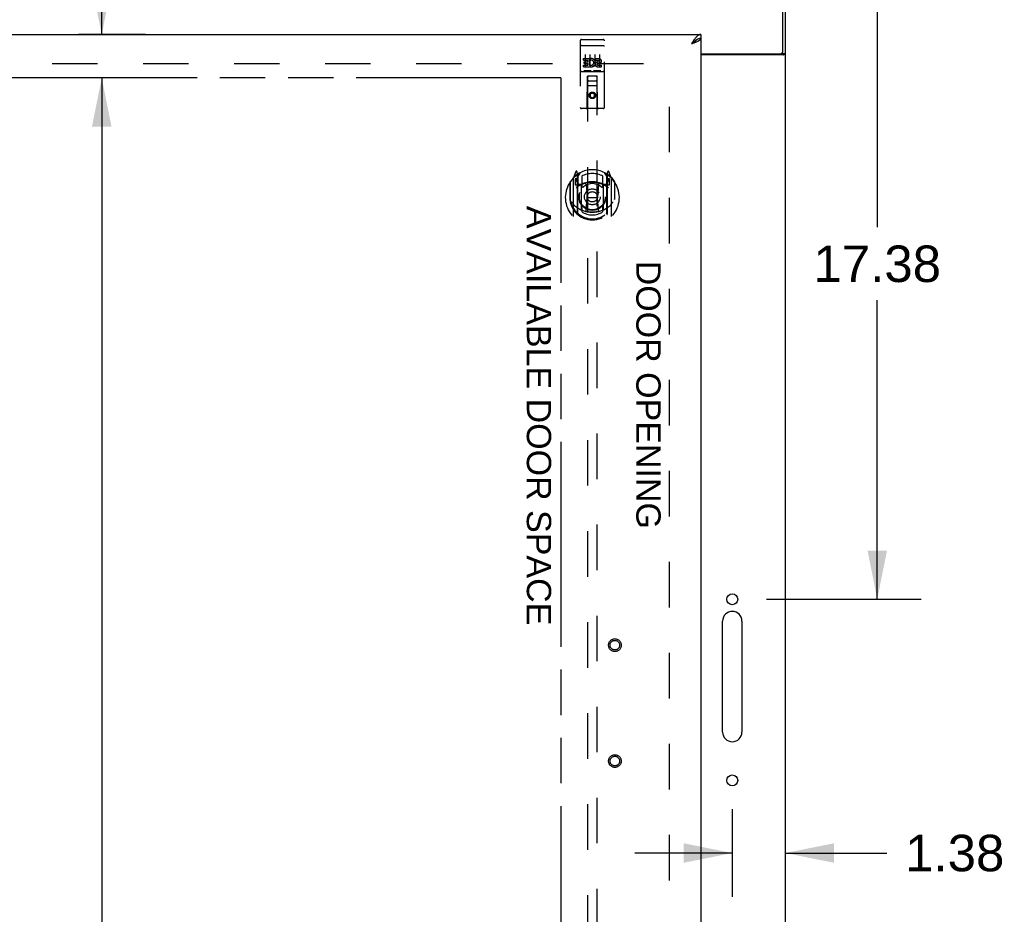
# Model space of a CAD drawing. Header units: inches. Extents: x 0 to 214, y 0 to 139.
# Tile 5 of 15: x 80 to 106, y 67 to 90. Entities that reach past the tile are written whole.
import ezdxf

# ---------------------------------------------------------------- set-up
doc = ezdxf.new("R2010")
doc.units = ezdxf.units.IN
doc.header["$LTSCALE"] = 11.782908
doc.header["$MEASUREMENT"] = 0
doc.linetypes.add('HIDDEN', pattern=[0.2, 0.1, -0.1])
doc.linetypes.add('PHANTOM', pattern=[0.8, 0.45, -0.05, 0.1, -0.05, 0.1, -0.05])
doc.layers.get('0').update_dxf_attribs({"linetype": 'CONTINUOUS'})
for name, color, linetype in [('02___PRT_ALL_AXES', 7, 'CONTINUOUS'), ('AVAIL_DOOR_SPACE', 7, 'CONTINUOUS'), ('DEFAULT_2', 8, 'HIDDEN'), ('DIMENSIONS', 7, 'CONTINUOUS')]:
    doc.layers.add(name, color=color, linetype=linetype)
doc.styles.get("Standard").update_dxf_attribs({"font": 'arial.ttf'})
doc.dimstyles.new('DIMSTYLE_2', dxfattribs={"dimtxt": 0.945153, "dimasz": 1.260204, "dimexe": 0.09, "dimexo": 0.07, "dimgap": 0.0375, "dimtad": 0, "dimtih": 1, "dimtoh": 1, "dimzin": 4, "dimdsep": 46, "dimtxsty": 'Standard', "dimblk": '_FILLED', "dimblk1": '_FILLED', "dimblk2": '_FILLED', "dimcen": 0.09, "dimazin": 1, "dimtfac": 1, "dimtofl": 0, "dimtmove": 0, "dimatfit": 3, "dimldrblk": '_FILLED', "dimfxl": 1, "dimtolj": 1, "dimtzin": 4, "dimarcsym": 0})

# ---------------------------------------------------------------- blocks, each defined once
blk = doc.blocks.new('_FILLED')
at = {"color": 0, "linetype": 'ByBlock'}
blk.add_solid([(0, 0), (-1, 0.2), (-1, -0.2)], dxfattribs=at)
blk = doc.blocks.new('*D11')
at = {"layer": 'DIMENSIONS', "color": 2, "linetype": 'Continuous'}
for p, q in [((100.614, 92.846), (103.371, 92.846)), ((102.237, 92.846), (102.237, 85.103)), ((102.237, 75.471), (102.237, 83.213)), ((99.364, 75.471), (103.371, 75.471))]:
    blk.add_line(p, q, dxfattribs=at)
at = {"layer": 'DIMENSIONS', "color": 2, "linetype": 'Continuous', "xscale": 1.2602040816, "yscale": 1.2602040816, "zscale": 1.2602040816}
for p, rotation in [((102.237, 92.846), 90), ((102.237, 75.471), 270)]:
    blk.add_blockref('_FILLED', p, dxfattribs=dict(at, rotation=rotation))
at = {"layer": 'DIMENSIONS', "color": 2, "linetype": 'Continuous', "insert": (102.237, 84.631), "char_height": 0.9452, "width": 3.30277, "attachment_point": 2, "line_spacing_factor": 0.9}
blk.add_mtext('17.38', dxfattribs=at)
blk = doc.blocks.new('*D12')
at = {"layer": 'DIMENSIONS', "color": 2, "linetype": 'Continuous'}
for p, q in [((82.15, 90.096), (82.15, 93.86)), ((82.15, 93.86), (83.253, 93.86)), ((83.284, 90.096), (81.548, 90.096)), ((83.284, 88.971), (81.548, 88.971)), ((82.15, 88.971), (82.15, 86.45))]:
    blk.add_line(p, q, dxfattribs=at)
at = {"layer": 'DIMENSIONS', "color": 2, "linetype": 'Continuous', "xscale": 1.2602040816, "yscale": 1.2602040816, "zscale": 1.2602040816}
for p, rotation in [((82.15, 90.096), 270), ((82.15, 88.971), 90)]:
    blk.add_blockref('_FILLED', p, dxfattribs=dict(at, rotation=rotation))
at = {"layer": 'DIMENSIONS', "color": 2, "linetype": 'Continuous', "insert": (83.725, 94.332), "char_height": 0.9452, "width": 2.56843, "attachment_point": 1, "line_spacing_factor": 0.9}
blk.add_mtext('1.13', dxfattribs=at)
blk = doc.blocks.new('*D13')
at = {"layer": 'DIMENSIONS', "color": 2, "linetype": 'Continuous'}
for p, q in [((83.284, 88.971), (81.548, 88.971)), ((82.15, 88.971), (82.15, 53.791)), ((82.15, 16.721), (82.15, 51.901)), ((81.016, 16.721), (82.971, 16.721))]:
    blk.add_line(p, q, dxfattribs=at)
at = {"layer": 'DIMENSIONS', "color": 2, "linetype": 'Continuous', "xscale": 1.2602040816, "yscale": 1.2602040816, "zscale": 1.2602040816}
for p, rotation in [((82.15, 88.971), 90), ((82.15, 16.721), 270)]:
    blk.add_blockref('_FILLED', p, dxfattribs=dict(at, rotation=rotation))
at = {"layer": 'DIMENSIONS', "color": 2, "linetype": 'Continuous', "insert": (82.15, 53.318), "char_height": 0.9452, "width": 3.30277, "attachment_point": 2, "line_spacing_factor": 0.9}
blk.add_mtext('72.25', dxfattribs=at)
blk = doc.blocks.new('*D16')
at = {"layer": 'DIMENSIONS', "color": 2, "linetype": 'Continuous'}
for p, q in [((62.482, 64.243), (71.634, 64.243)), ((94.045, 64.243), (75.882, 64.243))]:
    blk.add_line(p, q, dxfattribs=at)
at = {"layer": 'DIMENSIONS', "color": 2, "linetype": 'Continuous', "xscale": 1.2602040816, "yscale": 1.2602040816, "zscale": 1.2602040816, "rotation": 180}
blk.add_blockref('_FILLED', (62.482, 64.243), dxfattribs=at)
at = {"layer": 'DIMENSIONS', "color": 2, "linetype": 'Continuous', "xscale": 1.2602040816, "yscale": 1.2602040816, "zscale": 1.2602040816}
blk.add_blockref('_FILLED', (94.045, 64.243), dxfattribs=at)
at = {"layer": 'DIMENSIONS', "color": 2, "linetype": 'Continuous', "insert": (73.758, 64.715), "char_height": 0.9452, "width": 3.30277, "attachment_point": 2, "line_spacing_factor": 0.9}
blk.add_mtext('31.56', dxfattribs=at)
blk = doc.blocks.new('*D18')
at = {"layer": 'DIMENSIONS', "color": 2, "linetype": 'Continuous'}
for p, q in [((98.482, 70.041), (98.482, 67.768)), ((98.482, 68.902), (95.962, 68.902)), ((99.857, 68.902), (102.486, 68.902))]:
    blk.add_line(p, q, dxfattribs=at)
at = {"layer": 'DIMENSIONS', "color": 2, "linetype": 'Continuous', "xscale": 1.2602040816, "yscale": 1.2602040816, "zscale": 1.2602040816}
blk.add_blockref('_FILLED', (98.482, 68.902), dxfattribs=at)
at = {"layer": 'DIMENSIONS', "color": 2, "linetype": 'Continuous', "xscale": 1.2602040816, "yscale": 1.2602040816, "zscale": 1.2602040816, "rotation": 180}
blk.add_blockref('_FILLED', (99.857, 68.902), dxfattribs=at)
at = {"layer": 'DIMENSIONS', "color": 2, "linetype": 'Continuous', "insert": (102.959, 69.375), "char_height": 0.9452, "width": 2.56843, "attachment_point": 1, "line_spacing_factor": 0.9}
blk.add_mtext('1.38', dxfattribs=at)

msp = doc.modelspace()

# ---------------------------------------------------------------- linework, layer by layer
at = {"color": 7, "linetype": 'Continuous'}
for p, q in [((99.795, 89.658), (99.795, 92.846)), ((99.857, 8.971), (99.857, 92.721)), ((97.67, 90.096), (97.67, 89.992)), ((97.569, 89.963), (97.558, 89.957)), ((97.67, 89.596), (99.732, 89.596)), ((99.797, 89.564), (97.67, 89.564)), ((99.76, 89.602), (99.857, 89.602)), ((98.232, 72.033), (98.232, 74.908)), ((98.732, 74.908), (98.732, 72.033))]:
    msp.add_line(p, q, dxfattribs=at)
at = {"color": 3, "linetype": 'Continuous'}
for p, q in [((60.732, 90.096), (97.67, 90.096)), ((97.67, 89.992), (97.67, 15.7))]:
    msp.add_line(p, q, dxfattribs=at)
for points in [[(97.67, 90.096), (97.659, 90.095), (97.647, 90.093), (97.636, 90.09), (97.625, 90.086), (97.614, 90.08), (97.603, 90.073), (97.591, 90.066), (97.58, 90.057), (97.569, 90.047), (97.558, 90.035), (97.546, 90.023), (97.535, 90.011), (97.524, 89.997)], [(97.524, 89.997), (97.513, 89.982), (97.502, 89.967), (97.49, 89.952), (97.479, 89.935), (97.468, 89.919), (97.457, 89.902), (97.446, 89.884), (97.434, 89.867), (97.423, 89.849)], [(97.573, 89.909), (97.56, 89.903), (97.546, 89.897), (97.532, 89.891), (97.518, 89.885), (97.502, 89.879), (97.487, 89.873), (97.471, 89.867), (97.455, 89.861), (97.439, 89.855), (97.423, 89.849)], [(97.67, 89.992), (97.669, 89.986), (97.668, 89.98), (97.665, 89.974), (97.661, 89.968), (97.657, 89.962), (97.651, 89.956), (97.644, 89.95), (97.637, 89.944), (97.628, 89.938), (97.619, 89.932), (97.609, 89.926), (97.598, 89.92), (97.586, 89.914), (97.573, 89.909)], [(99.702, 89.564), (99.702, 89.566), (99.702, 89.568), (99.702, 89.57), (99.702, 89.572), (99.703, 89.574), (99.704, 89.575), (99.705, 89.577), (99.706, 89.579), (99.708, 89.58), (99.709, 89.582), (99.711, 89.583), (99.713, 89.584), (99.716, 89.586)], [(99.716, 89.586), (99.72, 89.588), (99.722, 89.59), (99.724, 89.591), (99.726, 89.593), (99.728, 89.594), (99.73, 89.596)]]:
    msp.add_lwpolyline(points, dxfattribs=at)
at = {"color": 7, "linetype": 'Continuous'}
for points in [[(97.558, 89.957), (97.546, 89.95), (97.535, 89.942), (97.524, 89.935), (97.513, 89.926), (97.502, 89.917), (97.49, 89.908), (97.479, 89.899), (97.468, 89.889), (97.457, 89.879), (97.446, 89.869), (97.434, 89.859), (97.423, 89.849)], [(97.554, 89.955), (97.55, 89.949), (97.545, 89.942), (97.539, 89.935), (97.532, 89.928), (97.524, 89.92), (97.516, 89.913), (97.507, 89.906), (97.498, 89.899), (97.488, 89.892), (97.478, 89.885), (97.467, 89.878), (97.457, 89.871), (97.446, 89.863), (97.434, 89.856), (97.423, 89.849)], [(97.67, 89.992), (97.659, 89.991), (97.647, 89.99), (97.636, 89.988), (97.625, 89.986), (97.614, 89.983), (97.603, 89.979), (97.591, 89.974), (97.58, 89.969), (97.569, 89.963)], [(99.797, 89.564), (99.799, 89.566), (99.801, 89.568), (99.804, 89.569), (99.807, 89.571), (99.811, 89.572), (99.814, 89.574), (99.818, 89.575)], [(99.818, 89.575), (99.826, 89.578), (99.83, 89.58), (99.833, 89.581), (99.837, 89.583), (99.84, 89.584), (99.843, 89.586), (99.846, 89.587), (99.848, 89.589), (99.85, 89.59), (99.852, 89.592), (99.854, 89.594), (99.855, 89.595), (99.856, 89.597), (99.857, 89.598), (99.857, 89.6), (99.857, 89.602)]]:
    msp.add_lwpolyline(points, dxfattribs=at)
for centre in [(98.482, 75.471), (98.482, 70.783)]:
    msp.add_circle(centre, 0.141, dxfattribs=at)
for centre, radius, start, end in [((99.732, 89.658), 0.0625, 270, 360), ((98.482, 74.908), 0.25, 0, 180), ((98.482, 72.033), 0.25, 180, 360)]:
    msp.add_arc(centre, radius, start, end, dxfattribs=at)
at = {"layer": '02___PRT_ALL_AXES', "color": 8, "linetype": 'HIDDEN'}
for p, q in [((94.575, 89.963), (95.14, 89.963)), ((94.625, 89.428), (94.625, 89.47)), ((94.625, 89.47), (94.782, 89.47)), ((94.625, 89.428), (94.739, 89.428)), ((94.625, 89.257), (94.625, 89.3)), ((94.625, 89.3), (94.739, 89.3)), ((94.625, 89.257), (94.782, 89.257)), ((94.647, 89.343), (94.647, 89.386)), ((94.647, 89.386), (94.739, 89.386)), ((94.647, 89.343), (94.739, 89.343)), ((94.739, 89.386), (94.739, 89.428)), ((94.739, 89.3), (94.739, 89.343)), ((94.782, 89.293), (94.782, 89.47)), ((94.782, 89.293), (94.795, 89.311)), ((94.782, 89.257), (94.782, 89.269)), ((94.785, 89.268), (94.782, 89.269)), ((94.806, 89.422), (94.789, 89.461)), ((94.938, 89.428), (94.938, 89.47)), ((94.938, 89.47), (95.03, 89.47)), ((94.938, 89.428), (95.03, 89.428)), ((94.998, 89.343), (95.044, 89.343)), ((95.002, 89.384), (95.03, 89.384)), ((95.002, 89.3), (95.094, 89.3)), ((95.002, 89.257), (95.094, 89.257)), ((95.094, 89.257), (95.094, 89.3)), ((94.575, 89.135), (95.14, 89.135))]:
    msp.add_line(p, q, dxfattribs=at)
for centre, radius in [((94.857, 88.518), 0.085), ((95.441, 74.283), 0.124), ((95.441, 71.283), 0.124)]:
    msp.add_circle(centre, radius, dxfattribs=at)
for centre, radius, start, end in [((94.831, 89.364), 0.107, 244.2636, 113.4027), ((94.831, 89.364), 0.0639, 234.8895, 113.4026), ((95.002, 89.321), 0.0635, 90, 270), ((95.002, 89.322), 0.0219, 100.307, 270), ((95.03, 89.406), 0.0644, 282.2995, 90.0775), ((95.03, 89.406), 0.0219, 269.9011, 90)]:
    msp.add_arc(centre, radius, start, end, dxfattribs=at)
at = {"layer": 'AVAIL_DOOR_SPACE', "color": 4, "linetype": 'PHANTOM'}
for q in [(79.216, 88.971), (94.045, 53.721)]:
    msp.add_line((94.045, 88.971), q, dxfattribs=at)
at = {"layer": 'DEFAULT_2', "color": 8, "linetype": 'HIDDEN'}
for p, q in [((94.545, 89.933), (94.545, 88.208)), ((94.561, 89.804), (94.561, 89.804)), ((94.562, 89.804), (94.561, 89.804)), ((94.563, 89.805), (94.562, 89.804)), ((94.564, 89.805), (94.563, 89.805)), ((94.564, 89.805), (94.564, 89.805)), ((94.565, 89.805), (94.564, 89.805)), ((94.566, 89.805), (94.565, 89.805)), ((94.567, 89.805), (94.566, 89.805)), ((94.568, 89.805), (94.567, 89.805)), ((94.568, 89.805), (94.568, 89.805)), ((94.569, 89.805), (94.568, 89.805)), ((94.57, 89.805), (94.569, 89.805)), ((94.571, 89.805), (94.57, 89.805)), ((94.572, 89.805), (94.571, 89.805)), ((94.573, 89.805), (94.572, 89.805)), ((94.573, 89.805), (94.573, 89.805)), ((94.574, 89.805), (94.573, 89.805)), ((94.574, 89.805), (95.14, 89.805)), ((94.64, 89.963), (94.825, 89.963)), ((94.89, 89.963), (95.075, 89.963)), ((95.14, 89.805), (95.141, 89.805)), ((95.141, 89.805), (95.141, 89.805)), ((95.141, 89.805), (95.142, 89.805)), ((95.142, 89.805), (95.143, 89.805)), ((95.143, 89.805), (95.144, 89.805)), ((95.144, 89.805), (95.145, 89.805)), ((95.145, 89.805), (95.146, 89.805)), ((95.146, 89.805), (95.146, 89.805)), ((95.146, 89.805), (95.147, 89.805)), ((95.147, 89.805), (95.148, 89.805)), ((95.148, 89.805), (95.149, 89.805)), ((95.149, 89.805), (95.15, 89.805)), ((95.151, 89.805), (95.152, 89.805)), ((95.152, 89.805), (95.152, 89.804)), ((95.152, 89.804), (95.153, 89.804)), ((95.17, 88.208), (95.17, 89.933)), ((94.67, 89.572), (94.67, 89.266)), ((94.795, 89.572), (94.795, 89.266)), ((94.92, 89.572), (94.92, 89.266)), ((95.045, 89.572), (95.045, 89.266)), ((62.013, 89.346), (96.951, 89.346)), ((96.857, 16.346), (96.857, 89.346)), ((94.575, 89.135), (95.14, 89.135)), ((94.818, 89.151), (94.646, 89.151)), ((94.727, 88.208), (94.731, 89.018)), ((94.732, 89.018), (94.731, 89.018)), ((94.732, 89.018), (94.732, 55.016)), ((94.982, 89.018), (94.732, 89.018)), ((95.068, 89.151), (94.896, 89.151)), ((94.982, 55.016), (94.982, 89.018)), ((94.984, 89.018), (94.982, 89.018)), ((94.987, 88.208), (94.984, 89.018)), ((94.985, 88.768), (94.73, 88.768)), ((94.772, 88.893), (94.942, 88.893)), ((94.857, 88.59), (94.795, 88.554)), ((94.795, 88.554), (94.795, 88.482)), ((94.795, 88.554), (94.805, 88.548)), ((94.857, 88.578), (94.805, 88.548)), ((94.805, 88.548), (94.805, 88.488)), ((94.857, 88.59), (94.857, 88.578)), ((94.92, 88.554), (94.857, 88.59)), ((94.91, 88.548), (94.857, 88.578)), ((94.92, 88.554), (94.91, 88.548)), ((94.91, 88.488), (94.91, 88.548)), ((94.92, 88.482), (94.92, 88.554)), ((94.795, 88.482), (94.805, 88.488)), ((94.795, 88.482), (94.857, 88.446)), ((94.805, 88.488), (94.857, 88.457)), ((94.857, 88.457), (94.91, 88.488)), ((94.857, 88.446), (94.92, 88.482)), ((94.857, 88.446), (94.857, 88.457)), ((94.92, 88.482), (94.91, 88.488)), ((95.14, 88.178), (94.575, 88.178)), ((94.432, 86.544), (94.362, 86.368)), ((94.454, 86.464), (94.453, 86.464)), ((94.453, 86.464), (94.453, 86.464)), ((94.453, 86.464), (94.453, 86.464)), ((94.475, 86.46), (94.461, 86.541)), ((94.475, 85.444), (94.475, 86.46)), ((94.482, 86.413), (94.552, 86.522)), ((94.482, 85.469), (94.482, 86.472)), ((95.162, 86.522), (95.232, 86.413)), ((95.232, 85.469), (95.232, 86.472)), ((95.254, 86.541), (95.24, 86.46)), ((95.24, 86.46), (95.24, 85.444)), ((95.261, 86.464), (95.257, 86.467)), ((95.353, 86.368), (95.283, 86.544)), ((94.275, 86.262), (94.275, 85.874)), ((94.282, 86.285), (94.282, 85.828)), ((94.357, 86.358), (94.357, 85.39)), ((94.415, 86.353), (94.415, 86.203)), ((94.482, 86.353), (94.415, 86.353)), ((94.415, 86.203), (94.475, 86.203)), ((94.423, 86.346), (94.452, 86.3)), ((94.485, 86.447), (94.485, 86.24)), ((94.575, 86.202), (94.502, 86.202)), ((94.505, 86.22), (94.571, 86.22)), ((94.582, 86.425), (94.582, 86.173)), ((94.694, 86.218), (94.725, 85.874)), ((95.02, 86.218), (94.99, 85.874)), ((95.132, 86.173), (95.132, 86.425)), ((95.212, 86.202), (95.14, 86.202)), ((95.144, 86.22), (95.21, 86.22)), ((95.23, 86.24), (95.23, 86.447)), ((95.3, 86.353), (95.232, 86.353)), ((95.24, 86.203), (95.3, 86.203)), ((95.262, 86.3), (95.291, 86.346)), ((95.3, 86.203), (95.3, 86.353)), ((95.357, 85.39), (95.357, 86.358)), ((95.432, 86.285), (95.432, 85.828)), ((95.44, 85.874), (95.44, 86.262)), ((94.575, 85.561), (94.575, 86.192)), ((95.14, 86.192), (95.14, 85.561)), ((94.275, 85.874), (94.29, 85.874)), ((94.282, 85.828), (94.282, 85.825)), ((94.695, 85.535), (94.725, 85.874)), ((94.725, 85.874), (94.99, 85.874)), ((95.02, 85.535), (94.99, 85.874)), ((95.44, 85.874), (95.425, 85.874)), ((95.432, 85.828), (95.432, 85.825)), ((94.582, 85.612), (94.582, 85.509)), ((95.132, 85.509), (95.132, 85.612))]:
    msp.add_line(p, q, dxfattribs=at)
for points in [[(94.561, 89.804), (94.56, 89.804), (94.56, 89.804), (94.56, 89.804), (94.559, 89.804), (94.559, 89.804), (94.558, 89.804), (94.558, 89.804), (94.558, 89.804), (94.557, 89.804), (94.557, 89.804), (94.557, 89.804), (94.556, 89.804), (94.556, 89.804), (94.556, 89.803), (94.555, 89.803), (94.555, 89.803), (94.555, 89.803), (94.554, 89.803), (94.554, 89.803), (94.554, 89.803), (94.554, 89.803), (94.553, 89.803), (94.553, 89.803), (94.553, 89.803), (94.552, 89.803), (94.552, 89.803), (94.552, 89.803), (94.552, 89.802), (94.551, 89.802), (94.551, 89.802), (94.551, 89.802), (94.551, 89.802), (94.55, 89.802), (94.55, 89.802), (94.55, 89.802), (94.55, 89.802), (94.549, 89.802), (94.549, 89.802), (94.549, 89.802), (94.549, 89.801), (94.548, 89.801), (94.548, 89.801), (94.548, 89.801), (94.548, 89.801), (94.548, 89.801), (94.548, 89.801), (94.547, 89.801), (94.547, 89.801), (94.547, 89.801), (94.547, 89.8), (94.547, 89.8), (94.547, 89.8), (94.546, 89.8), (94.546, 89.8), (94.546, 89.8), (94.546, 89.8), (94.546, 89.8), (94.546, 89.8), (94.546, 89.8), (94.546, 89.799), (94.545, 89.799), (94.545, 89.799), (94.545, 89.799), (94.545, 89.799), (94.545, 89.799), (94.545, 89.799), (94.545, 89.799), (94.545, 89.799), (94.545, 89.799), (94.545, 89.798), (94.545, 89.798), (94.545, 89.798), (94.545, 89.798), (94.545, 89.798), (94.545, 89.798), (94.545, 89.798), (94.545, 89.798)], [(95.15, 89.805), (95.15, 89.805), (95.151, 89.805)], [(95.153, 89.804), (95.154, 89.804), (95.154, 89.804), (95.155, 89.804), (95.155, 89.804), (95.155, 89.804), (95.156, 89.804), (95.156, 89.804), (95.156, 89.804), (95.157, 89.804), (95.157, 89.804), (95.157, 89.804), (95.158, 89.804), (95.158, 89.804), (95.158, 89.804), (95.159, 89.803), (95.159, 89.803), (95.159, 89.803), (95.16, 89.803), (95.16, 89.803), (95.16, 89.803), (95.161, 89.803), (95.161, 89.803), (95.161, 89.803), (95.162, 89.803), (95.162, 89.803), (95.162, 89.803), (95.162, 89.803), (95.163, 89.803), (95.163, 89.802), (95.163, 89.802), (95.163, 89.802), (95.164, 89.802), (95.164, 89.802), (95.164, 89.802), (95.164, 89.802), (95.165, 89.802), (95.165, 89.802), (95.165, 89.802), (95.165, 89.802), (95.166, 89.802), (95.166, 89.801), (95.166, 89.801), (95.166, 89.801), (95.166, 89.801), (95.167, 89.801), (95.167, 89.801), (95.167, 89.801), (95.167, 89.801), (95.167, 89.801), (95.167, 89.801), (95.168, 89.8), (95.168, 89.8), (95.168, 89.8), (95.168, 89.8), (95.168, 89.8), (95.168, 89.8), (95.168, 89.8), (95.169, 89.8), (95.169, 89.8), (95.169, 89.8), (95.169, 89.799), (95.169, 89.799), (95.169, 89.799), (95.169, 89.799), (95.169, 89.799), (95.169, 89.799), (95.169, 89.799), (95.169, 89.799), (95.17, 89.799), (95.17, 89.799), (95.17, 89.798), (95.17, 89.798), (95.17, 89.798), (95.17, 89.798), (95.17, 89.798), (95.17, 89.798), (95.17, 89.798), (95.17, 89.798)], [(94.646, 89.151), (94.646, 89.151), (94.646, 89.151), (94.646, 89.151), (94.645, 89.151), (94.645, 89.151), (94.645, 89.151), (94.645, 89.151), (94.645, 89.151), (94.645, 89.151), (94.644, 89.151), (94.644, 89.151), (94.644, 89.151), (94.644, 89.151), (94.644, 89.151), (94.643, 89.151), (94.643, 89.151), (94.643, 89.151), (94.643, 89.151), (94.643, 89.151), (94.643, 89.151), (94.643, 89.151), (94.642, 89.151), (94.642, 89.152), (94.642, 89.152), (94.642, 89.152), (94.642, 89.152), (94.642, 89.152), (94.642, 89.152), (94.641, 89.152), (94.641, 89.152), (94.641, 89.152), (94.641, 89.152), (94.641, 89.152), (94.641, 89.152), (94.641, 89.152), (94.641, 89.152), (94.641, 89.152), (94.64, 89.152), (94.64, 89.152), (94.64, 89.152), (94.64, 89.152), (94.64, 89.152), (94.64, 89.152), (94.64, 89.152), (94.64, 89.152), (94.64, 89.152)], [(94.825, 89.152), (94.825, 89.152), (94.825, 89.152), (94.824, 89.152), (94.824, 89.152), (94.824, 89.152), (94.824, 89.152), (94.824, 89.152), (94.824, 89.152), (94.824, 89.152), (94.824, 89.152), (94.824, 89.152), (94.824, 89.152), (94.823, 89.152), (94.823, 89.152), (94.823, 89.152), (94.823, 89.152), (94.823, 89.152), (94.823, 89.152), (94.823, 89.152), (94.823, 89.152), (94.822, 89.152), (94.822, 89.152), (94.822, 89.152), (94.822, 89.151), (94.822, 89.151), (94.822, 89.151), (94.822, 89.151), (94.821, 89.151), (94.821, 89.151), (94.821, 89.151), (94.821, 89.151), (94.821, 89.151), (94.821, 89.151), (94.82, 89.151), (94.82, 89.151), (94.82, 89.151), (94.82, 89.151), (94.82, 89.151), (94.82, 89.151), (94.819, 89.151), (94.819, 89.151), (94.819, 89.151), (94.819, 89.151), (94.819, 89.151), (94.818, 89.151)], [(94.896, 89.151), (94.896, 89.151), (94.896, 89.151), (94.896, 89.151), (94.895, 89.151), (94.895, 89.151), (94.895, 89.151), (94.895, 89.151), (94.895, 89.151), (94.895, 89.151), (94.894, 89.151), (94.894, 89.151), (94.894, 89.151), (94.894, 89.151), (94.894, 89.151), (94.893, 89.151), (94.893, 89.151), (94.893, 89.151), (94.893, 89.151), (94.893, 89.151), (94.893, 89.151), (94.893, 89.151), (94.892, 89.151), (94.892, 89.152), (94.892, 89.152), (94.892, 89.152), (94.892, 89.152), (94.892, 89.152), (94.892, 89.152), (94.892, 89.152), (94.891, 89.152), (94.891, 89.152), (94.891, 89.152), (94.891, 89.152), (94.891, 89.152), (94.891, 89.152), (94.891, 89.152), (94.891, 89.152), (94.89, 89.152), (94.89, 89.152), (94.89, 89.152), (94.89, 89.152), (94.89, 89.152), (94.89, 89.152), (94.89, 89.152), (94.89, 89.152), (94.89, 89.152)], [(95.075, 89.152), (95.075, 89.152), (95.075, 89.152), (95.074, 89.152), (95.074, 89.152), (95.074, 89.152), (95.074, 89.152), (95.074, 89.152), (95.074, 89.152), (95.074, 89.152), (95.074, 89.152), (95.074, 89.152), (95.074, 89.152), (95.073, 89.152), (95.073, 89.152), (95.073, 89.152), (95.073, 89.152), (95.073, 89.152), (95.073, 89.152), (95.073, 89.152), (95.073, 89.152), (95.072, 89.152), (95.072, 89.152), (95.072, 89.152), (95.072, 89.151), (95.072, 89.151), (95.072, 89.151), (95.072, 89.151), (95.071, 89.151), (95.071, 89.151), (95.071, 89.151), (95.071, 89.151), (95.071, 89.151), (95.071, 89.151), (95.07, 89.151), (95.07, 89.151), (95.07, 89.151), (95.07, 89.151), (95.07, 89.151), (95.07, 89.151), (95.069, 89.151), (95.069, 89.151), (95.069, 89.151), (95.069, 89.151), (95.069, 89.151), (95.068, 89.151)], [(94.325, 85.761), (94.328, 85.756), (94.331, 85.75), (94.334, 85.746), (94.337, 85.741), (94.34, 85.737), (94.342, 85.732), (94.345, 85.728), (94.348, 85.724), (94.35, 85.721), (94.353, 85.717), (94.355, 85.714), (94.357, 85.71), (94.36, 85.707), (94.362, 85.704), (94.364, 85.701), (94.367, 85.698), (94.369, 85.695), (94.371, 85.693), (94.373, 85.69), (94.375, 85.688), (94.377, 85.685), (94.379, 85.683), (94.381, 85.681), (94.383, 85.679), (94.385, 85.677), (94.386, 85.675), (94.388, 85.673), (94.39, 85.671), (94.392, 85.669), (94.393, 85.668), (94.395, 85.666), (94.397, 85.665), (94.398, 85.663), (94.4, 85.662), (94.401, 85.66), (94.403, 85.659)], [(95.312, 85.659), (95.313, 85.66), (95.315, 85.662), (95.316, 85.663), (95.318, 85.665), (95.319, 85.666), (95.321, 85.668), (95.323, 85.669), (95.324, 85.671), (95.326, 85.673), (95.328, 85.675), (95.33, 85.677), (95.332, 85.679), (95.334, 85.681), (95.336, 85.683), (95.338, 85.685), (95.34, 85.688), (95.342, 85.69), (95.344, 85.693), (95.346, 85.695), (95.348, 85.698), (95.35, 85.701), (95.352, 85.704), (95.355, 85.707), (95.357, 85.71), (95.359, 85.714), (95.362, 85.717), (95.364, 85.721), (95.367, 85.724), (95.37, 85.728), (95.372, 85.732), (95.375, 85.737), (95.378, 85.741), (95.381, 85.746), (95.384, 85.75), (95.387, 85.755), (95.39, 85.761)], [(95.045, 85.517), (95.04, 85.516), (95.034, 85.514), (95.029, 85.513), (95.024, 85.512), (95.018, 85.51), (95.013, 85.509), (95.007, 85.508), (95.002, 85.507), (94.996, 85.506), (94.991, 85.505), (94.985, 85.503), (94.98, 85.502), (94.974, 85.502), (94.969, 85.501), (94.963, 85.5), (94.958, 85.499), (94.952, 85.498), (94.947, 85.497), (94.941, 85.497), (94.935, 85.496), (94.93, 85.495), (94.924, 85.495), (94.919, 85.494), (94.913, 85.494), (94.908, 85.493), (94.902, 85.493), (94.896, 85.493), (94.891, 85.492), (94.885, 85.492), (94.88, 85.492), (94.874, 85.492), (94.868, 85.492), (94.863, 85.492), (94.857, 85.492), (94.852, 85.492), (94.846, 85.492), (94.84, 85.492), (94.835, 85.492), (94.829, 85.492), (94.824, 85.492), (94.818, 85.493), (94.813, 85.493), (94.807, 85.493), (94.801, 85.494), (94.796, 85.494), (94.79, 85.495), (94.785, 85.495), (94.779, 85.496), (94.773, 85.497), (94.768, 85.497), (94.762, 85.498), (94.757, 85.499), (94.751, 85.5), (94.746, 85.501), (94.74, 85.502), (94.735, 85.502), (94.729, 85.503), (94.724, 85.505), (94.718, 85.506), (94.713, 85.507), (94.707, 85.508), (94.702, 85.509), (94.696, 85.51), (94.691, 85.512), (94.686, 85.513), (94.68, 85.514), (94.675, 85.516), (94.669, 85.517)]]:
    msp.add_lwpolyline(points, dxfattribs=at)
for centre, radius in [((94.857, 88.518), 0.0845), ((94.857, 85.892), 0.35), ((94.857, 85.892), 0.335), ((94.857, 85.892), 0.205), ((94.857, 85.892), 0.133), ((95.441, 74.283), 0.164), ((95.441, 74.283), 0.124), ((95.441, 71.283), 0.164), ((95.441, 71.283), 0.124)]:
    msp.add_circle(centre, radius, dxfattribs=at)
for centre, radius, start, end in [((94.575, 89.933), 0.03, 90, 180), ((95.14, 89.933), 0.03, 0, 90), ((94.575, 89.105), 0.03, 90, 180), ((94.772, 88.978), 0.04, 90, 180), ((94.942, 88.978), 0.04, 0, 90), ((95.14, 89.105), 0.03, 0, 90), ((94.772, 88.933), 0.04, 180, 270), ((94.942, 88.933), 0.04, 270, 360), ((94.575, 88.208), 0.03, 180, 270), ((94.697, 88.208), 0.03, 270, 360), ((95.017, 88.208), 0.03, 180, 270), ((95.14, 88.208), 0.03, 270, 360), ((94.857, 85.892), 0.7, 35.2961, 144.7039), ((94.446, 86.538), 0.015, 10, 158.1959), ((94.465, 86.447), 0.02, 0, 125.2543), ((94.502, 86.472), 0.02, 121.4688, 179.9992), ((94.857, 85.892), 0.6, 62.7204, 117.2796), ((95.212, 86.472), 0.02, 0, 58.5295), ((95.25, 86.447), 0.02, 54.7457, 180), ((95.269, 86.538), 0.015, 21.8041, 170), ((94.857, 85.874), 0.7, 125.5126, 54.4874), ((94.302, 86.285), 0.02, 144.7039, 180), ((94.372, 86.358), 0.015, 135.0748, 180), ((94.427, 86.348), 0.005, 90, 212.6792), ((94.857, 85.562), 0.7, 53.2319, 126.7681), ((94.462, 86.428), 0.02, 0, 125.5126), ((94.294, 86.198), 0.188, 0, 32.6792), ((94.502, 86.222), 0.02, 180, 270), ((94.505, 86.24), 0.02, 180, 270), ((94.571, 86.24), 0.02, 270, 293.464), ((94.59, 86.192), 0.015, 112.9863, 180), ((94.857, 85.58), 0.7, 66.536, 113.464), ((94.857, 85.892), 0.343, 48.8739, 131.1261), ((94.674, 86.217), 0.02, 5.0796, 105.6131), ((95.04, 86.217), 0.02, 74.3869, 174.9204), ((95.125, 86.192), 0.015, 0, 67.0137), ((95.144, 86.24), 0.02, 246.536, 270), ((95.21, 86.24), 0.02, 270, 360), ((95.212, 86.222), 0.02, 270, 360), ((95.252, 86.428), 0.02, 54.4874, 180), ((95.42, 86.198), 0.188, 147.3208, 180), ((95.287, 86.348), 0.005, 327.3208, 90), ((95.342, 86.358), 0.015, 0, 44.9252), ((95.412, 86.285), 0.02, 0, 35.2961), ((94.612, 86.173), 0.03, 180, 311.1261), ((95.102, 86.173), 0.03, 228.8739, 360), ((94.857, 85.877), 0.583, 180.2464, 359.7536), ((94.302, 85.828), 0.02, 180, 187.6622), ((94.857, 85.902), 0.58, 187.6622, 352.3378), ((95.412, 85.828), 0.02, 352.3378, 360), ((94.857, 86.192), 0.7, 229.529, 310.471), ((94.49, 85.444), 0.015, 180, 229.6413), ((94.502, 85.469), 0.02, 180, 230.6594), ((94.59, 85.561), 0.015, 180, 247.0137), ((94.612, 85.612), 0.03, 48.8739, 180), ((94.857, 85.902), 0.48, 235.0461, 304.9539), ((94.857, 85.892), 0.343, 228.8739, 311.1261), ((94.675, 85.537), 0.02, 254.4248, 354.9204), ((95.04, 85.537), 0.02, 185.0796, 285.5752), ((95.102, 85.612), 0.03, 0, 131.1261), ((95.125, 85.561), 0.015, 292.9863, 360), ((95.212, 85.469), 0.02, 309.3378, 359.9984), ((95.225, 85.444), 0.015, 310.3587, 360), ((94.372, 85.39), 0.015, 180, 224.9252), ((95.342, 85.39), 0.015, 315.0748, 360)]:
    msp.add_arc(centre, radius, start, end, dxfattribs=at)

# ---------------------------------------------------------------- texts
at = {"layer": 'DIMENSIONS', "color": 2, "linetype": 'Continuous', "char_height": 0.6301, "attachment_point": 2, "rotation": 270, "line_spacing_factor": 0.9}
for s, insert, width in [('AVAILABLE DOOR SPACE', (93.79, 80.227), 10.83822), ('DOOR OPENING', (96.626, 80.765), 6.93346)]:
    msp.add_mtext(s, dxfattribs=dict(at, insert=insert, width=width))

# ---------------------------------------------------------------- dimensions: what is measured, and where the dimension line sits
at = {"layer": 'DIMENSIONS', "color": 2, "linetype": 'Continuous'}
for base, p1, p2, angle, picture, middle in [((82.150056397, 90.095668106), (83.35424007, 88.970668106), (83.35424007, 90.095668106), 90, '*D12', (85.050457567, 93.854656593)), ((102.236698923, 75.470668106), (100.544387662, 92.845668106), (99.294387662, 75.470668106), 270, '*D11', (102.275098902, 84.152897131)), ((98.482244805, 68.902208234), (99.857244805, 92.658168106), (98.482244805, 70.111025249), 180, '*D18', (104.282434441, 68.896935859)), ((82.15, 16.721), (83.354, 88.971), (80.946, 16.721), 270, '*D13', (82.153, 52.84))]:
    dim = msp.add_linear_dim(base=base, p1=p1, p2=p2, angle=angle, dimstyle='DIMSTYLE_2', dxfattribs=at)
    dim.commit()
    dim.dimension.update_dxf_attribs({"geometry": picture, "text_midpoint": middle, "dimtype": 160})
dim = msp.add_linear_dim(base=(94.045, 64.243), p1=(62.482, 88.971), p2=(94.045, 53.721), dimstyle='DIMSTYLE_2', dxfattribs=at)
dim.commit()
dim.dimension.update_dxf_attribs({"geometry": '*D16', "text_midpoint": (73.756, 64.238), "dimtype": 160})

doc.saveas('drawing.dxf')
